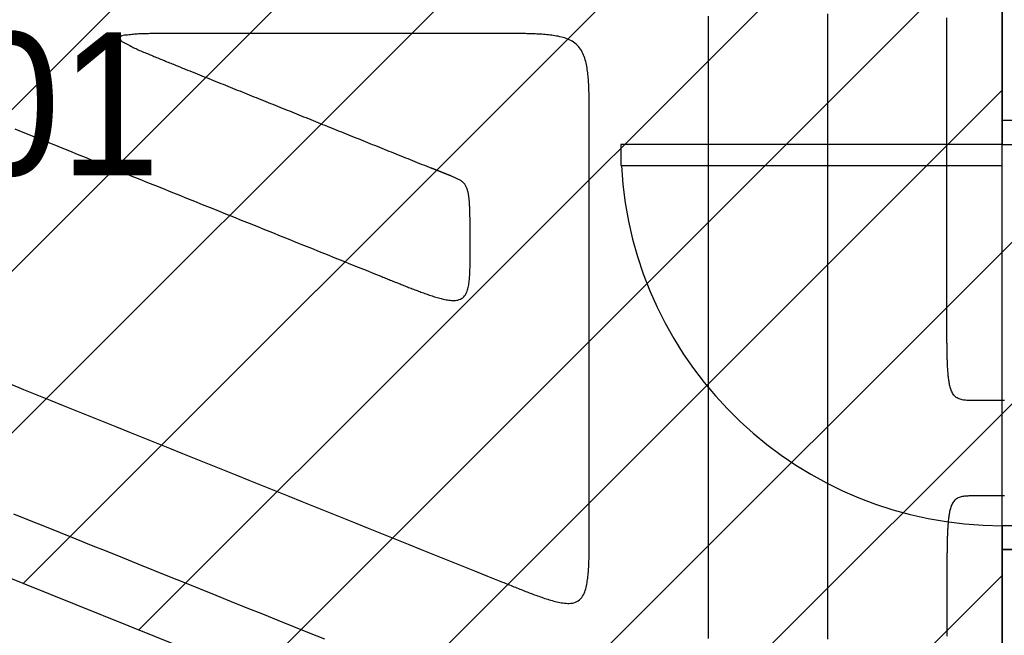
# Model space of a CAD drawing. Extents: x 997 to 109698, y 921 to 94021.
# Tile 7 of 256: x 9387 to 11453, y 24806 to 26097. Entities that reach past the tile are written whole.
import ezdxf

# ---------------------------------------------------------------- set-up
doc = ezdxf.new("R2010")
doc.units = 0
doc.header["$MEASUREMENT"] = 0
for name, color, linetype in [('12', 7, 'CONTINUOUS'), ('16', 7, 'CONTINUOUS'), ('28', 7, 'CONTINUOUS'), ('40', 7, 'CONTINUOUS')]:
    doc.layers.add(name, color=color, linetype=linetype)
doc.styles.get("Standard").update_dxf_attribs({"font": 'Arial.ttf', "height": 0.2})

msp = doc.modelspace()

# ---------------------------------------------------------------- linework, layer by layer
at = {"layer": '12', "color": 5}
for points in [[(11082.14386, 24797.65487), (11082.14386, 24814.917106), (11082.14386, 24832.179342), (11082.14386, 24849.441578), (11082.14386, 24866.703814), (11082.14386, 24883.96605), (11082.14386, 24901.228286), (11082.14386, 24918.490522), (11082.14386, 24935.752758), (11082.143861, 24953.014994), (11082.14386, 24970.27723), (11082.14386, 24987.539466), (11082.14386, 25004.801701), (11082.14386, 25022.063938), (11082.14386, 25039.326174), (11082.14386, 25056.588409), (11082.14386, 25073.850645), (11082.14386, 25091.112881), (11082.14386, 25108.375117), (11082.14386, 25125.637353), (11082.143861, 25142.899589), (11082.14386, 25160.161825), (11082.14386, 25177.424061), (11082.14386, 25194.686297), (11082.14386, 25211.948533), (11082.14386, 25229.210769), (11082.14386, 25246.473005), (11082.14386, 25263.735241), (11082.14386, 25280.997476), (11082.14386, 25298.259712), (11082.14386, 25315.521949), (11082.143861, 25332.784184), (11082.14386, 25350.04642), (11082.14386, 25367.308656), (11082.143861, 25384.570892), (11082.14386, 25401.833128), (11082.14386, 25419.095364), (11082.14386, 25436.3576), (11082.14386, 25453.619836), (11082.14386, 25470.882072), (11082.143861, 25488.144308), (11082.14386, 25505.406544), (11082.14386, 25522.66878), (11082.14386, 25539.931016), (11082.14386, 25557.193251), (11082.14386, 25574.455487), (11082.14386, 25591.717723), (11082.14386, 25608.979959), (11082.14386, 25626.242195), (11082.14386, 25643.504431), (11082.14386, 25660.766667), (11082.14386, 25678.028903), (11082.14386, 25695.291139), (11082.14386, 25712.553375), (11082.14386, 25729.815611), (11082.14386, 25747.077847), (11082.14386, 25764.340083), (11082.14386, 25781.602319), (11082.14386, 25798.864555), (11082.14386, 25816.126791), (11082.14386, 25833.389027), (11082.14386, 25850.651262), (11082.14386, 25867.913499), (11082.14386, 25885.175734), (11082.14386, 25902.43797), (11082.14386, 25919.700206), (11082.14386, 25936.962442), (11082.14386, 25954.224678), (11082.14386, 25971.486914), (11082.14386, 25988.74915), (11082.14386, 26006.011386), (11082.14386, 26023.273622), (11082.14386, 26040.535858), (11082.14386, 26057.798094), (11082.14386, 26075.06033), (11082.14386, 26092.322566), (11082.14386, 26109.584802)], [(9748.957449, 26068.518341), (9746.007171, 26068.518785), (9743.055991, 26068.519952), (9740.104104, 26068.521599), (9737.151705, 26068.523484), (9734.198993, 26068.525362), (9731.246162, 26068.526991), (9728.293408, 26068.528127), (9725.340929, 26068.528525), (9722.38892, 26068.527944), (9719.437577, 26068.526139), (9716.487096, 26068.522867), (9713.537674, 26068.517885), (9710.589507, 26068.510948), (9707.642791, 26068.501815), (9704.697722, 26068.49024), (9701.754496, 26068.475982), (9698.813309, 26068.458796), (9695.874085, 26068.438598), (9692.936124, 26068.415668), (9689.998633, 26068.390338), (9687.060824, 26068.362941), (9684.121905, 26068.333809), (9681.181086, 26068.303273), (9678.237577, 26068.271667), (9675.290587, 26068.239322), (9672.339325, 26068.20657), (9669.383002, 26068.173744), (9666.420828, 26068.141176), (9663.45201, 26068.109198), (9660.47576, 26068.078143), (9657.491604, 26068.048037), (9654.502227, 26068.015888), (9651.51212, 26067.976971), (9648.525798, 26067.926542), (9645.547774, 26067.859854), (9642.582561, 26067.772165), (9639.634673, 26067.658728), (9636.708623, 26067.514799), (9633.808925, 26067.335634), (9630.940092, 26067.116487), (9628.105723, 26066.853167), (9625.292495, 26066.551722), (9622.472167, 26066.227226), (9619.615985, 26065.895062), (9616.695198, 26065.570614), (9613.681053, 26065.269264), (9610.544797, 26065.006397), (9607.273768, 26064.781087), (9604.052842, 26064.39217), (9601.199515, 26063.504051), (9599.033739, 26061.778647), (9597.863417, 26059.042991), (9597.927361, 26056.0682), (9599.292031, 26053.658785), (9601.607205, 26051.769288), (9604.449818, 26050.205583), (9607.400012, 26048.774934), (9610.211157, 26047.35978), (9612.894655, 26045.954534), (9615.482924, 26044.562726), (9618.00838, 26043.18789), (9620.503442, 26041.833556), (9623.000526, 26040.503258), (9625.531459, 26039.200431), (9628.110861, 26037.925709), (9630.733826, 26036.676548), (9633.394396, 26035.450232), (9636.086612, 26034.244046), (9638.804515, 26033.055273), (9641.542146, 26031.881199), (9644.293547, 26030.719107), (9647.052757, 26029.566281), (9649.813819, 26028.420006), (9652.570801, 26027.277576), (9655.320094, 26026.137218), (9658.062148, 26024.998779), (9660.797819, 26023.862275), (9663.527966, 26022.727716), (9666.253445, 26021.595117), (9668.975113, 26020.464491), (9671.693828, 26019.335849), (9674.410448, 26018.209206), (9677.12583, 26017.084574), (9679.84083, 26015.961965), (9682.556306, 26014.841394), (9685.273116, 26013.722873), (9687.992117, 26012.606415), (9690.714064, 26011.492018), (9693.438996, 26010.379575), (9696.166639, 26009.268934), (9698.896723, 26008.159941), (9701.628973, 26007.052445), (9704.363116, 26005.946293), (9707.098881, 26004.841332), (9709.835993, 26003.73741), (9712.574181, 26002.634374), (9715.31317, 26001.532071), (9718.052689, 26000.43035), (9720.792465, 25999.329058), (9723.532223, 25998.228041), (9726.271692, 25997.127147), (9729.010599, 25996.026224), (9731.748671, 25994.92512), (9734.485635, 25993.823681)], [(10382.143861, 26068.518341), (10376.05553, 26068.518341), (10369.967199, 26068.518341), (10363.878868, 26068.518341), (10357.790537, 26068.518341), (10351.702206, 26068.518341), (10345.613876, 26068.518341), (10339.525545, 26068.518341), (10333.437214, 26068.518341), (10327.348883, 26068.518341), (10321.260552, 26068.518341), (10315.172221, 26068.518341), (10309.08389, 26068.518341), (10302.995559, 26068.518341), (10296.907228, 26068.518341), (10290.818898, 26068.518341), (10284.730567, 26068.518341), (10278.642236, 26068.518341), (10272.553905, 26068.518341), (10266.465574, 26068.518341), (10260.377243, 26068.518341), (10254.288912, 26068.518341), (10248.200581, 26068.518341), (10242.11225, 26068.518341), (10236.02392, 26068.518341), (10229.935589, 26068.518341), (10223.847258, 26068.518341), (10217.758927, 26068.518341), (10211.670596, 26068.518341), (10205.582265, 26068.518341), (10199.493934, 26068.518342), (10193.405603, 26068.518341), (10187.317272, 26068.518341), (10181.228942, 26068.518342), (10175.140611, 26068.518341), (10169.05228, 26068.518341), (10162.963949, 26068.518341), (10156.875618, 26068.518342), (10150.787287, 26068.518341), (10144.698956, 26068.518341), (10138.610625, 26068.518342), (10132.522295, 26068.518341), (10126.433964, 26068.518342), (10120.345633, 26068.518342), (10114.257302, 26068.518341), (10108.168971, 26068.518341), (10102.08064, 26068.518341), (10095.992309, 26068.518342), (10089.903978, 26068.518341), (10083.815647, 26068.518341), (10077.727317, 26068.518341), (10071.638986, 26068.518341), (10065.550655, 26068.518341), (10059.462324, 26068.518341), (10053.373993, 26068.518341), (10047.285662, 26068.518341), (10041.197331, 26068.518341), (10035.109, 26068.518341), (10029.020669, 26068.518341), (10022.932339, 26068.518341), (10016.844008, 26068.518341), (10010.755677, 26068.518341), (10004.667346, 26068.518341), (9998.579015, 26068.518341), (9992.490684, 26068.518341), (9986.402353, 26068.518341), (9980.314022, 26068.518341), (9974.225692, 26068.518341), (9968.137361, 26068.518341), (9962.04903, 26068.518342), (9955.960699, 26068.518341), (9949.872368, 26068.518341), (9943.784037, 26068.518341), (9937.695706, 26068.518341), (9931.607375, 26068.518342), (9925.519045, 26068.518342), (9919.430714, 26068.518341), (9913.342383, 26068.518341), (9907.254052, 26068.518341), (9901.165721, 26068.518341), (9895.07739, 26068.518341), (9888.989059, 26068.518341), (9882.900728, 26068.518342), (9876.812397, 26068.518342), (9870.724066, 26068.518341), (9864.635735, 26068.518341), (9858.547405, 26068.518341), (9852.459074, 26068.518341), (9846.370743, 26068.518341), (9840.282412, 26068.518341), (9834.194081, 26068.518341), (9828.10575, 26068.518341), (9822.017419, 26068.518341), (9815.929089, 26068.518341), (9809.840757, 26068.518341), (9803.752427, 26068.518341), (9797.664096, 26068.518341), (9791.575765, 26068.518341), (9785.487434, 26068.518341), (9779.399103, 26068.518341), (9773.310772, 26068.518341), (9767.222441, 26068.518341), (9761.13411, 26068.518341), (9755.04578, 26068.518341), (9748.957449, 26068.518341)], [(10582.143861, 25868.518341), (10582.143982, 25871.980638), (10582.144091, 25875.442936), (10582.143807, 25878.905237), (10582.142748, 25882.367537), (10582.140533, 25885.829835), (10582.136782, 25889.292132), (10582.131113, 25892.754424), (10582.123144, 25896.216712), (10582.112494, 25899.678993), (10582.098783, 25903.141268), (10582.081629, 25906.603533), (10582.06065, 25910.06579), (10582.035466, 25913.528035), (10582.005695, 25916.990267), (10581.970926, 25920.452485), (10581.930347, 25923.914662), (10581.882867, 25927.376753), (10581.827387, 25930.838716), (10581.762809, 25934.300508), (10581.688037, 25937.762085), (10581.601972, 25941.223405), (10581.503516, 25944.684423), (10581.391572, 25948.145096), (10581.265042, 25951.605382), (10581.122828, 25955.065236), (10580.963832, 25958.524616), (10580.786733, 25961.983427), (10580.588885, 25965.441277), (10580.367154, 25968.897665), (10580.118402, 25972.352087), (10579.839496, 25975.804041), (10579.5273, 25979.253024), (10579.178678, 25982.698535), (10578.790496, 25986.140069), (10578.359617, 25989.577126), (10577.882841, 25993.00917), (10577.354638, 25996.434539), (10576.766577, 25999.850164), (10576.110041, 26003.252888), (10575.376416, 26006.639554), (10574.557087, 26010.007002), (10573.643438, 26013.352077), (10572.626854, 26016.671621), (10571.49831, 26019.961002), (10570.246607, 26023.207788), (10568.859829, 26026.396979), (10567.326062, 26029.513569), (10565.633388, 26032.542558), (10563.769894, 26035.468941), (10561.725611, 26038.278002), (10559.505307, 26040.957197), (10557.120493, 26043.494974), (10554.582716, 26045.879787), (10551.903521, 26048.100091), (10549.09446, 26050.144375), (10546.168077, 26052.007869), (10543.139089, 26053.700542), (10540.022498, 26055.23431), (10536.833308, 26056.621088), (10533.586521, 26057.872791), (10530.29714, 26059.001335), (10526.977597, 26060.017918), (10523.632522, 26060.931567), (10520.265073, 26061.750897), (10516.878408, 26062.484521), (10513.475684, 26063.141057), (10510.060059, 26063.729119), (10506.634689, 26064.257321), (10503.202645, 26064.734097), (10499.765589, 26065.164976), (10496.324054, 26065.553159), (10492.878544, 26065.90178), (10489.429561, 26066.213977), (10485.977607, 26066.492882), (10482.523185, 26066.741634), (10479.066797, 26066.963366), (10475.608946, 26067.161214), (10472.150135, 26067.338312), (10468.690756, 26067.497308), (10465.230901, 26067.639522), (10461.770616, 26067.766052), (10458.309943, 26067.877997), (10454.848924, 26067.976452), (10451.387605, 26068.062517), (10447.926028, 26068.13729), (10444.464236, 26068.201867), (10441.002272, 26068.257347), (10437.540181, 26068.304828), (10434.078005, 26068.345406), (10430.615787, 26068.380176), (10427.153554, 26068.409946), (10423.691309, 26068.435131), (10420.229053, 26068.456109), (10416.766787, 26068.473263), (10413.304513, 26068.486975), (10409.842232, 26068.497624), (10406.379944, 26068.505593), (10402.917651, 26068.511262), (10399.455355, 26068.515014), (10395.993056, 26068.517228), (10392.530756, 26068.518287), (10389.068456, 26068.518571), (10385.606157, 26068.518462), (10382.143861, 26068.518341)], [(9734.485635, 25993.823681), (9739.452391, 25991.824038), (9744.419148, 25989.824395), (9749.385904, 25987.824751), (9754.352661, 25985.825108), (9759.319417, 25983.825464), (9764.286174, 25981.825821), (9769.25293, 25979.826178), (9774.219687, 25977.826535), (9779.186443, 25975.826892), (9784.1532, 25973.827248), (9789.119956, 25971.827605), (9794.086713, 25969.827962), (9799.053469, 25967.828318), (9804.020226, 25965.828675), (9808.986982, 25963.829032), (9813.953739, 25961.829389), (9818.920495, 25959.829745), (9823.887252, 25957.830102), (9828.854008, 25955.830459), (9833.820765, 25953.830815), (9838.787522, 25951.831172), (9843.754278, 25949.831529), (9848.721034, 25947.831885), (9853.687791, 25945.832242), (9858.654548, 25943.832599), (9863.621304, 25941.832956), (9868.588061, 25939.833312), (9873.554817, 25937.833669), (9878.521574, 25935.834026), (9883.48833, 25933.834382), (9888.455087, 25931.834739), (9893.421843, 25929.835096), (9898.3886, 25927.835452), (9903.355356, 25925.835809), (9908.322113, 25923.836166), (9913.288869, 25921.836523), (9918.255626, 25919.83688), (9923.222382, 25917.837236), (9928.189139, 25915.837593), (9933.155896, 25913.83795), (9938.122652, 25911.838306), (9943.089408, 25909.838663), (9948.056165, 25907.83902), (9953.022921, 25905.839376), (9957.989678, 25903.839733), (9962.956435, 25901.84009), (9967.923191, 25899.840447), (9972.889947, 25897.840803), (9977.856704, 25895.84116), (9982.823461, 25893.841517), (9987.790217, 25891.841874), (9992.756974, 25889.84223), (9997.72373, 25887.842587), (10002.690487, 25885.842944), (10007.657243, 25883.8433), (10012.624, 25881.843657), (10017.590756, 25879.844014), (10022.557513, 25877.844371), (10027.524269, 25875.844727), (10032.491026, 25873.845084), (10037.457782, 25871.845441), (10042.424539, 25869.845797), (10047.391295, 25867.846154), (10052.358052, 25865.846511), (10057.324808, 25863.846867), (10062.291565, 25861.847224), (10067.258321, 25859.847581), (10072.225078, 25857.847938), (10077.191834, 25855.848294), (10082.158591, 25853.848651), (10087.125347, 25851.849008), (10092.092104, 25849.849365), (10097.05886, 25847.849721), (10102.025617, 25845.850078), (10106.992374, 25843.850435), (10111.95913, 25841.850792), (10116.925887, 25839.851148), (10121.892643, 25837.851505), (10126.859399, 25835.851861), (10131.826156, 25833.852218), (10136.792913, 25831.852575), (10141.759669, 25829.852932), (10146.726426, 25827.853288), (10151.693182, 25825.853645), (10156.659939, 25823.854002), (10161.626695, 25821.854358), (10166.593452, 25819.854716), (10171.560208, 25817.855072), (10176.526965, 25815.855428), (10181.493721, 25813.855785), (10186.460478, 25811.856142), (10191.427234, 25809.856499), (10196.393991, 25807.856855), (10201.360747, 25805.857212), (10206.327504, 25803.857569), (10211.29426, 25801.857926), (10216.261017, 25799.858282), (10221.227773, 25797.858639), (10226.19453, 25795.858996), (10231.161286, 25793.859352), (10236.128043, 25791.859709), (10241.094799, 25789.860065), (10246.061556, 25787.860422), (10251.028313, 25785.860779)], [(10582.143861, 25044.049362), (10582.143861, 25051.976949), (10582.143861, 25059.904535), (10582.143861, 25067.832122), (10582.143861, 25075.759708), (10582.143861, 25083.687294), (10582.143861, 25091.614881), (10582.143861, 25099.542467), (10582.143861, 25107.470053), (10582.143861, 25115.397639), (10582.14386, 25123.325226), (10582.14386, 25131.252812), (10582.143861, 25139.180398), (10582.14386, 25147.107985), (10582.143861, 25155.035571), (10582.143861, 25162.963157), (10582.143861, 25170.890744), (10582.14386, 25178.81833), (10582.14386, 25186.745916), (10582.14386, 25194.673502), (10582.143861, 25202.601089), (10582.143861, 25210.528675), (10582.143861, 25218.456262), (10582.143861, 25226.383848), (10582.143861, 25234.311434), (10582.143861, 25242.239021), (10582.14386, 25250.166607), (10582.143861, 25258.094194), (10582.14386, 25266.02178), (10582.143861, 25273.949366), (10582.143861, 25281.876952), (10582.143861, 25289.804539), (10582.143861, 25297.732125), (10582.143861, 25305.659712), (10582.14386, 25313.587298), (10582.143861, 25321.514884), (10582.143861, 25329.44247), (10582.143861, 25337.370057), (10582.143861, 25345.297643), (10582.143861, 25353.225229), (10582.143861, 25361.152816), (10582.143861, 25369.080402), (10582.143861, 25377.007988), (10582.143861, 25384.935575), (10582.143861, 25392.863161), (10582.143861, 25400.790747), (10582.143861, 25408.718333), (10582.143861, 25416.64592), (10582.143861, 25424.573506), (10582.143861, 25432.501093), (10582.143861, 25440.428679), (10582.143861, 25448.356265), (10582.143861, 25456.283852), (10582.143861, 25464.211438), (10582.143861, 25472.139024), (10582.143861, 25480.066611), (10582.143861, 25487.994197), (10582.143861, 25495.921784), (10582.143861, 25503.84937), (10582.143861, 25511.776956), (10582.143861, 25519.704542), (10582.143861, 25527.632129), (10582.143861, 25535.559715), (10582.143861, 25543.487301), (10582.143861, 25551.414888), (10582.143861, 25559.342474), (10582.143861, 25567.27006), (10582.143861, 25575.197647), (10582.143861, 25583.125233), (10582.143861, 25591.052819), (10582.143861, 25598.980406), (10582.143861, 25606.907992), (10582.143861, 25614.835578), (10582.143861, 25622.763165), (10582.143861, 25630.690751), (10582.143861, 25638.618337), (10582.143861, 25646.545924), (10582.143861, 25654.47351), (10582.143861, 25662.401097), (10582.143861, 25670.328683), (10582.143861, 25678.256269), (10582.143861, 25686.183855), (10582.143861, 25694.111442), (10582.143861, 25702.039028), (10582.143861, 25709.966615), (10582.143861, 25717.894201), (10582.143861, 25725.821787), (10582.143861, 25733.749374), (10582.143861, 25741.67696), (10582.143861, 25749.604546), (10582.143861, 25757.532132), (10582.143861, 25765.459719), (10582.143861, 25773.387305), (10582.143861, 25781.314891), (10582.143861, 25789.242478), (10582.143861, 25797.170064), (10582.143861, 25805.09765), (10582.143861, 25813.025237), (10582.143861, 25820.952823), (10582.143861, 25828.88041), (10582.143861, 25836.807996), (10582.143861, 25844.735582), (10582.143861, 25852.663169), (10582.143861, 25860.590755), (10582.143861, 25868.518341)], [(10291.586087, 25769.531998), (10291.196108, 25769.689005), (10290.806129, 25769.846013), (10290.416151, 25770.003021), (10290.026172, 25770.160028), (10289.636194, 25770.317036), (10289.246215, 25770.474043), (10288.856237, 25770.631051), (10288.466258, 25770.788058), (10288.076279, 25770.945066), (10287.686301, 25771.102073), (10287.296322, 25771.259081), (10286.906343, 25771.416088), (10286.516365, 25771.573096), (10286.126386, 25771.730103), (10285.736408, 25771.887111), (10285.346429, 25772.044118), (10284.956451, 25772.201126), (10284.566472, 25772.358133), (10284.176493, 25772.515141), (10283.786515, 25772.672148), (10283.396536, 25772.829156), (10283.006558, 25772.986163), (10282.616579, 25773.143171), (10282.2266, 25773.300178), (10281.836622, 25773.457186), (10281.446643, 25773.614193), (10281.056664, 25773.771201), (10280.666686, 25773.928208), (10280.276707, 25774.085216), (10279.886729, 25774.242223), (10279.49675, 25774.399231), (10279.106771, 25774.556238), (10278.716793, 25774.713246), (10278.326814, 25774.870253), (10277.936836, 25775.027261), (10277.546857, 25775.184268), (10277.156879, 25775.341276), (10276.7669, 25775.498283), (10276.376921, 25775.655291), (10275.986943, 25775.812298), (10275.596964, 25775.969306), (10275.206986, 25776.126313), (10274.817007, 25776.283321), (10274.427028, 25776.440329), (10274.03705, 25776.597336), (10273.647071, 25776.754344), (10273.257093, 25776.911351), (10272.867114, 25777.068359), (10272.477135, 25777.225366), (10272.087157, 25777.382374), (10271.697178, 25777.539381), (10271.3072, 25777.696388), (10270.917221, 25777.853396), (10270.527242, 25778.010404), (10270.137264, 25778.167411), (10269.747285, 25778.324419), (10269.357307, 25778.481426), (10268.967328, 25778.638434), (10268.57735, 25778.795441), (10268.187371, 25778.952449), (10267.797392, 25779.109456), (10267.407414, 25779.266464), (10267.017435, 25779.423471), (10266.627457, 25779.580479), (10266.237478, 25779.737486), (10265.847499, 25779.894494), (10265.457521, 25780.051501), (10265.067542, 25780.208509), (10264.677563, 25780.365516), (10264.287585, 25780.522524), (10263.897606, 25780.679531), (10263.507628, 25780.836539), (10263.117649, 25780.993546), (10262.72767, 25781.150554), (10262.337692, 25781.307561), (10261.947713, 25781.464569), (10261.557735, 25781.621576), (10261.167756, 25781.778584), (10260.777778, 25781.935591), (10260.387799, 25782.092599), (10259.99782, 25782.249607), (10259.607842, 25782.406614), (10259.217863, 25782.563622), (10258.827885, 25782.720629), (10258.437906, 25782.877637), (10258.047927, 25783.034644), (10257.657949, 25783.191651), (10257.26797, 25783.348659), (10256.877991, 25783.505666), (10256.488013, 25783.662674), (10256.098034, 25783.819682), (10255.708056, 25783.976689), (10255.318077, 25784.133697), (10254.928099, 25784.290704), (10254.53812, 25784.447711), (10254.148141, 25784.604719), (10253.758163, 25784.761727), (10253.368184, 25784.918734), (10252.978206, 25785.075742), (10252.588227, 25785.232749), (10252.198249, 25785.389757), (10251.80827, 25785.546764), (10251.418291, 25785.703772), (10251.028313, 25785.860779)], [(9367.537653, 25333.056452), (9395.350573, 25321.858819), (9423.163492, 25310.661185), (9450.976412, 25299.463552), (9478.789331, 25288.265919), (9506.602251, 25277.068286), (9534.41517, 25265.870653), (9562.22809, 25254.673019), (9590.041009, 25243.475386), (9617.853929, 25232.277753), (9645.666848, 25221.08012), (9673.479768, 25209.882487), (9701.292687, 25198.684854), (9729.105607, 25187.48722), (9756.918526, 25176.289587), (9784.731446, 25165.091954), (9812.544365, 25153.894321), (9840.357285, 25142.696687), (9868.170204, 25131.499054), (9895.983124, 25120.301421), (9923.796043, 25109.103788), (9951.608963, 25097.906154), (9979.421882, 25086.708521), (10007.234802, 25075.510888), (10035.047721, 25064.313255), (10062.860641, 25053.115621), (10090.67356, 25041.917988), (10118.48648, 25030.720355), (10146.299399, 25019.522722), (10174.112319, 25008.325088), (10201.925238, 24997.127455), (10229.738158, 24985.929822), (10257.551077, 24974.732189), (10285.363997, 24963.534556), (10313.176916, 24952.336922), (10340.989836, 24941.139289), (10368.802755, 24929.941656), (10396.615675, 24918.744023)], [(11394.643861, 25098.318341), (11392.319988, 25098.318587), (11389.996032, 25098.31679), (11387.672088, 25098.309149), (11385.348249, 25098.291862), (11383.024607, 25098.261129), (11380.701258, 25098.213146), (11378.378299, 25098.144079), (11376.056203, 25098.047691), (11373.736054, 25097.913793), (11371.418994, 25097.731828), (11369.106164, 25097.491241), (11366.798708, 25097.181476), (11364.498979, 25096.790879), (11362.217855, 25096.300103), (11359.969856, 25095.686508), (11357.769516, 25094.92744), (11355.631398, 25094.000339), (11353.572796, 25092.892361), (11351.61614, 25091.608908), (11349.784424, 25090.15739), (11348.100636, 25088.545217), (11346.580041, 25086.783494), (11345.214467, 25084.894524), (11343.991313, 25082.902731), (11342.897977, 25080.832536), (11341.921877, 25078.708174), (11341.051222, 25076.54601), (11340.275282, 25074.351839), (11339.583401, 25072.130709), (11338.964926, 25069.887671), (11338.4092, 25067.627774), (11337.905583, 25065.356059), (11337.445662, 25063.076301), (11337.025696, 25060.789615), (11336.642534, 25058.496782), (11336.293025, 25056.198582), (11335.974016, 25053.895796), (11335.682357, 25051.589204), (11335.414896, 25049.279586), (11335.168482, 25046.967724), (11334.940242, 25044.65431), (11334.728733, 25042.339594), (11334.532968, 25040.023681), (11334.351963, 25037.70668), (11334.18473, 25035.388695), (11334.030282, 25033.069834), (11333.887634, 25030.750204), (11333.755799, 25028.429911), (11333.633791, 25026.109061), (11333.520624, 25023.787762), (11333.41531, 25021.46612), (11333.316967, 25019.144227), (11333.225161, 25016.822116), (11333.139587, 25014.499802), (11333.05994, 25012.177299), (11332.985913, 25009.854623), (11332.9172, 25007.531787), (11332.853496, 25005.208808), (11332.794494, 25002.8857), (11332.739889, 25000.562478), (11332.689376, 24998.239157), (11332.642647, 24995.915752), (11332.599398, 24993.592276), (11332.559322, 24991.268747), (11332.522114, 24988.945179), (11332.487493, 24986.621583), (11332.455317, 24984.297966), (11332.425479, 24981.974327), (11332.397877, 24979.650669), (11332.372407, 24977.326992), (11332.348964, 24975.003299), (11332.327445, 24972.679589), (11332.307746, 24970.355865), (11332.289763, 24968.032128), (11332.273391, 24965.708379), (11332.258529, 24963.38462), (11332.24507, 24961.060851), (11332.232912, 24958.737075), (11332.221951, 24956.413292), (11332.212083, 24954.089504), (11332.203203, 24951.765712), (11332.195209, 24949.441918), (11332.187996, 24947.118122), (11332.181491, 24944.794325), (11332.175654, 24942.470528), (11332.170449, 24940.146731), (11332.165841, 24937.822933), (11332.161794, 24935.499136), (11332.158271, 24933.175337), (11332.155237, 24930.851539), (11332.152655, 24928.52774), (11332.150489, 24926.203941), (11332.148704, 24923.880141), (11332.147263, 24921.556342), (11332.14613, 24919.232542), (11332.145269, 24916.908742), (11332.144645, 24914.584942), (11332.14422, 24912.261142), (11332.14396, 24909.937342), (11332.143828, 24907.613542), (11332.143788, 24905.289741), (11332.143804, 24902.965941), (11332.14384, 24900.642141), (11332.143861, 24898.318341)], [(11452.93713, 25098.318341), (11452.336168, 25098.318341), (11451.735207, 25098.318341), (11451.134245, 25098.318341), (11450.533284, 25098.318341), (11449.932322, 25098.318341), (11449.331361, 25098.318341), (11448.730399, 25098.318341), (11448.129437, 25098.318341), (11447.528476, 25098.318341), (11446.927514, 25098.318341), (11446.326553, 25098.318341), (11445.725591, 25098.318341), (11445.12463, 25098.318341), (11444.523668, 25098.318341), (11443.922707, 25098.318341), (11443.321745, 25098.318341), (11442.720784, 25098.318341), (11442.119822, 25098.318341), (11441.518861, 25098.318341), (11440.917899, 25098.318341), (11440.316937, 25098.318341), (11439.715976, 25098.318341), (11439.115014, 25098.318341), (11438.514053, 25098.318341), (11437.913091, 25098.318341), (11437.31213, 25098.318341), (11436.711168, 25098.318341), (11436.110207, 25098.318341), (11435.509245, 25098.318341), (11434.908284, 25098.318341), (11434.307322, 25098.318341), (11433.706361, 25098.318341), (11433.105399, 25098.318341), (11432.504437, 25098.318341), (11431.903476, 25098.318341), (11431.302514, 25098.318341), (11430.701553, 25098.318341), (11430.100591, 25098.318341), (11429.49963, 25098.318341), (11428.898668, 25098.318341), (11428.297707, 25098.318341), (11427.696745, 25098.318341), (11427.095784, 25098.318341), (11426.494822, 25098.318341), (11425.893861, 25098.318341), (11425.292899, 25098.318341), (11424.691937, 25098.318341), (11424.090976, 25098.318341), (11423.490014, 25098.318341), (11422.889053, 25098.318341), (11422.288091, 25098.318341), (11421.68713, 25098.318341), (11421.086168, 25098.318341), (11420.485207, 25098.318341), (11419.884245, 25098.318341), (11419.283284, 25098.318341), (11418.682322, 25098.318341), (11418.081361, 25098.318341), (11417.480399, 25098.318341), (11416.879437, 25098.318341), (11416.278476, 25098.318341), (11415.677514, 25098.318341), (11415.076553, 25098.318341), (11414.475591, 25098.318341), (11413.87463, 25098.318341), (11413.273668, 25098.31834), (11412.672707, 25098.318341), (11412.071745, 25098.318341), (11411.470784, 25098.318341), (11410.869822, 25098.318341), (11410.268861, 25098.318341), (11409.667899, 25098.318341), (11409.066938, 25098.318341), (11408.465976, 25098.318341), (11407.865014, 25098.318341), (11407.264053, 25098.318341), (11406.663091, 25098.318341), (11406.06213, 25098.31834), (11405.461168, 25098.318341), (11404.860207, 25098.318341), (11404.259245, 25098.318341), (11403.658284, 25098.318341), (11403.057322, 25098.318341), (11402.45636, 25098.318341), (11401.855399, 25098.318341), (11401.254437, 25098.318341), (11400.653476, 25098.318341), (11400.052514, 25098.318341), (11399.451553, 25098.318341), (11398.850591, 25098.318341), (11398.24963, 25098.318341), (11397.648668, 25098.318341), (11397.047707, 25098.31834), (11396.446745, 25098.318341), (11395.845784, 25098.318341), (11395.244822, 25098.318341), (11394.643861, 25098.318341)], [(10396.615675, 24918.744023), (10399.666661, 24917.515571), (10402.717681, 24916.287105), (10405.768841, 24915.058911), (10408.820243, 24913.831272), (10411.871993, 24912.604473), (10414.924193, 24911.378798), (10417.976948, 24910.154531), (10421.030363, 24908.931957), (10424.084541, 24907.711361), (10427.139587, 24906.493025), (10430.195604, 24905.277236), (10433.252697, 24904.064276), (10436.31097, 24902.854431), (10439.370526, 24901.647984), (10442.431471, 24900.445221), (10445.493937, 24899.246495), (10448.558219, 24898.05254), (10451.624667, 24896.864223), (10454.693631, 24895.682408), (10457.76546, 24894.507961), (10460.840506, 24893.341747), (10463.919117, 24892.184632), (10467.001644, 24891.037481), (10470.088436, 24889.90116), (10473.179844, 24888.776534), (10476.276217, 24887.664468), (10479.377905, 24886.565828), (10482.485268, 24885.481571), (10485.598778, 24884.41387), (10488.718992, 24883.365765), (10491.846469, 24882.340317), (10494.981767, 24881.340583), (10498.125443, 24880.369624), (10501.278057, 24879.430499), (10504.440165, 24878.526266), (10507.612327, 24877.659985), (10510.795101, 24876.834715), (10513.989249, 24876.054996), (10517.196343, 24875.33119), (10520.418152, 24874.675086), (10523.656443, 24874.098473), (10526.912986, 24873.613143), (10530.189548, 24873.230884), (10533.4879, 24872.963488), (10536.808089, 24872.824725), (10540.134928, 24872.845911), (10543.445278, 24873.067525), (10546.715928, 24873.530124), (10549.92367, 24874.274265), (10553.045196, 24875.340113), (10556.051195, 24876.74319), (10558.902883, 24878.460158), (10561.560642, 24880.464259), (10563.984853, 24882.728735), (10566.139385, 24885.226325), (10568.027686, 24887.92404), (10569.678312, 24890.78526), (10571.120218, 24893.773309), (10572.382357, 24896.851509), (10573.493636, 24899.983276), (10574.477435, 24903.142828), (10575.346545, 24906.325065), (10576.112564, 24909.527225), (10576.787091, 24912.746546), (10577.381721, 24915.980265), (10577.908052, 24919.225619), (10578.377683, 24922.479846), (10578.800809, 24925.740533), (10579.181929, 24929.006693), (10579.524089, 24932.277701), (10579.830335, 24935.552933), (10580.103713, 24938.831763), (10580.347269, 24942.113568), (10580.56405, 24945.397721), (10580.757102, 24948.683598), (10580.929472, 24951.970576), (10581.084187, 24955.258033), (10581.223441, 24958.545599), (10581.348256, 24961.833248), (10581.459565, 24965.120982), (10581.558302, 24968.408803), (10581.645399, 24971.696711), (10581.721791, 24974.984709), (10581.788411, 24978.272796), (10581.846192, 24981.560976), (10581.896069, 24984.849249), (10581.938973, 24988.137616), (10581.97584, 24991.42608), (10582.007601, 24994.714641), (10582.03505, 24998.003298), (10582.058564, 25001.292043), (10582.078445, 25004.580867), (10582.094997, 25007.86976), (10582.108521, 25011.158711), (10582.119321, 25014.447713), (10582.1277, 25017.736754), (10582.133959, 25021.025825), (10582.138402, 25024.314917), (10582.141331, 25027.60402), (10582.143049, 25030.893124), (10582.143858, 25034.18222), (10582.144061, 25037.471298), (10582.143961, 25040.760348), (10582.143861, 25044.049362)], [(11332.143861, 24898.318341), (11332.143861, 24894.224842), (11332.143861, 24890.131343), (11332.143861, 24886.037844), (11332.143861, 24881.944345), (11332.14386, 24877.850845), (11332.143861, 24873.757347), (11332.143861, 24869.663848), (11332.143861, 24865.570349), (11332.143861, 24861.476849), (11332.143861, 24857.383351), (11332.143861, 24853.289851), (11332.14386, 24849.196352), (11332.143861, 24845.102853), (11332.143861, 24841.009354), (11332.143861, 24836.915855), (11332.14386, 24832.822356), (11332.14386, 24828.728857), (11332.143861, 24824.635358), (11332.14386, 24820.541858), (11332.143861, 24816.448359), (11332.14386, 24812.354861), (11332.14386, 24808.261361), (11332.14386, 24804.167862)]]:
    msp.add_lwpolyline(points, dxfattribs=at)
at = {"layer": '12', "color": 6}
for points in [[(10832.14386, 24798.912462), (10832.14386, 24812.80305), (10832.14386, 24826.693638), (10832.14386, 24840.584227), (10832.14386, 24854.474815), (10832.14386, 24868.365403), (10832.14386, 24882.255991), (10832.14386, 24896.146579), (10832.14386, 24910.037168), (10832.14386, 24923.927756), (10832.14386, 24937.818344), (10832.14386, 24951.708932), (10832.14386, 24965.59952), (10832.14386, 24979.490108), (10832.14386, 24993.380696), (10832.14386, 25007.271285), (10832.14386, 25021.161873), (10832.14386, 25035.052461), (10832.14386, 25048.943049), (10832.14386, 25062.833638), (10832.14386, 25076.724226), (10832.14386, 25090.614814), (10832.14386, 25104.505402), (10832.14386, 25118.395991), (10832.14386, 25132.286579), (10832.14386, 25146.177167), (10832.14386, 25160.067755), (10832.14386, 25173.958343), (10832.14386, 25187.848932), (10832.14386, 25201.73952), (10832.14386, 25215.630108), (10832.14386, 25229.520696), (10832.14386, 25243.411285), (10832.14386, 25257.301873), (10832.14386, 25271.192461), (10832.14386, 25285.083049), (10832.14386, 25298.973637), (10832.14386, 25312.864225), (10832.14386, 25326.754813), (10832.14386, 25340.645402), (10832.14386, 25354.53599), (10832.14386, 25368.426578), (10832.14386, 25382.317166), (10832.143861, 25396.207755), (10832.14386, 25410.098343), (10832.143861, 25423.988931), (10832.14386, 25437.879519), (10832.143861, 25451.770107), (10832.143861, 25465.660696), (10832.143861, 25479.551284), (10832.14386, 25493.441872), (10832.143861, 25507.33246), (10832.143861, 25521.223048), (10832.143861, 25535.113637), (10832.143861, 25549.004225), (10832.143861, 25562.894813), (10832.143861, 25576.785401), (10832.143861, 25590.675989), (10832.143861, 25604.566578), (10832.143861, 25618.457166), (10832.143861, 25632.347754), (10832.14386, 25646.238342), (10832.143861, 25660.12893), (10832.143861, 25674.019518), (10832.143861, 25687.910107), (10832.143861, 25701.800695), (10832.143861, 25715.691283), (10832.143861, 25729.581871), (10832.143861, 25743.472459), (10832.143861, 25757.363047), (10832.143861, 25771.253636), (10832.143861, 25785.144224), (10832.143861, 25799.034812), (10832.143861, 25812.9254), (10832.143861, 25826.815989), (10832.143861, 25840.706577), (10832.143861, 25854.597165), (10832.143861, 25868.487753), (10832.143861, 25882.378341), (10832.143861, 25896.26893), (10832.143861, 25910.159518), (10832.143861, 25924.050106), (10832.143861, 25937.940694), (10832.143861, 25951.831282), (10832.14386, 25965.72187), (10832.14386, 25979.612459), (10832.14386, 25993.503047), (10832.143861, 26007.393635), (10832.143861, 26021.284223), (10832.143861, 26035.174812), (10832.143861, 26049.0654), (10832.143861, 26062.955988), (10832.143861, 26076.846576), (10832.14386, 26090.737164), (10832.143861, 26104.627753)], [(11332.143861, 25498.318341), (11332.14386, 25509.089495), (11332.143861, 25519.860648), (11332.143861, 25530.631802), (11332.143861, 25541.402956), (11332.143861, 25552.17411), (11332.143861, 25562.945264), (11332.143861, 25573.716418), (11332.143861, 25584.487572), (11332.143861, 25595.258726), (11332.143861, 25606.029879), (11332.143861, 25616.801033), (11332.143861, 25627.572187), (11332.143861, 25638.343341), (11332.14386, 25649.114495), (11332.143861, 25659.885649), (11332.143861, 25670.656803), (11332.14386, 25681.427956), (11332.14386, 25692.19911), (11332.143861, 25702.970264), (11332.143861, 25713.741418), (11332.143861, 25724.512572), (11332.143861, 25735.283726), (11332.143861, 25746.05488), (11332.143861, 25756.826033), (11332.14386, 25767.597187), (11332.14386, 25778.368341), (11332.143861, 25789.139495), (11332.143861, 25799.910649), (11332.143861, 25810.681803), (11332.143861, 25821.452957), (11332.14386, 25832.22411), (11332.143861, 25842.995264), (11332.143861, 25853.766418), (11332.14386, 25864.537572), (11332.143861, 25875.308726), (11332.143861, 25886.079879), (11332.143861, 25896.851033), (11332.143861, 25907.622187), (11332.14386, 25918.393341), (11332.143861, 25929.164495), (11332.143861, 25939.935649), (11332.143861, 25950.706803), (11332.143861, 25961.477956), (11332.14386, 25972.24911), (11332.143861, 25983.020264), (11332.143861, 25993.791418), (11332.143861, 26004.562572), (11332.14386, 26015.333726), (11332.143861, 26026.104879), (11332.14386, 26036.876033), (11332.14386, 26047.647187), (11332.143861, 26058.418341), (11332.143861, 26069.189495), (11332.14386, 26079.960649), (11332.143861, 26090.731803), (11332.143861, 26101.502956)], [(9377.226919, 25868.157161), (9393.596892, 25861.56652), (9409.966866, 25854.975879), (9426.336839, 25848.385238), (9442.706813, 25841.794598), (9459.076786, 25835.203957), (9475.44676, 25828.613316), (9491.816733, 25822.022676), (9508.186707, 25815.432035), (9524.556681, 25808.841394), (9540.926654, 25802.250754), (9557.296627, 25795.660113), (9573.666601, 25789.069472), (9590.036575, 25782.478831), (9606.406548, 25775.888191), (9622.776522, 25769.29755), (9639.146495, 25762.706909), (9655.516469, 25756.116269), (9671.886442, 25749.525628), (9688.256416, 25742.934987), (9704.626389, 25736.344346), (9720.996363, 25729.753706), (9737.366336, 25723.163065), (9753.73631, 25716.572424), (9770.106283, 25709.981783), (9786.476257, 25703.391143), (9802.846231, 25696.800502), (9819.216204, 25690.209861), (9835.586178, 25683.61922), (9851.956151, 25677.02858), (9868.326125, 25670.437939), (9884.696098, 25663.847298), (9901.066072, 25657.256657), (9917.436045, 25650.666017), (9933.806019, 25644.075376), (9950.175992, 25637.484735), (9966.545966, 25630.894095), (9982.91594, 25624.303454), (9999.285913, 25617.712813), (10015.655887, 25611.122173), (10032.02586, 25604.531532), (10048.395834, 25597.940891), (10064.765807, 25591.350251), (10081.135781, 25584.75961), (10097.505754, 25578.168969), (10113.875728, 25571.578328), (10130.245701, 25564.987688), (10146.615675, 25558.397047)], [(10332.143861, 25618.452802), (10332.143875, 25620.085961), (10332.1439, 25621.71912), (10332.143909, 25623.35228), (10332.143876, 25624.985439), (10332.143773, 25626.618598), (10332.143575, 25628.251757), (10332.143255, 25629.884916), (10332.142785, 25631.518075), (10332.142141, 25633.151234), (10332.141294, 25634.784393), (10332.140219, 25636.417552), (10332.138888, 25638.05071), (10332.137276, 25639.683869), (10332.135355, 25641.317028), (10332.133099, 25642.950186), (10332.130482, 25644.583344), (10332.127476, 25646.216503), (10332.124056, 25647.849661), (10332.120194, 25649.482819), (10332.115865, 25651.115977), (10332.11104, 25652.749135), (10332.10567, 25654.382293), (10332.099681, 25656.015449), (10332.092999, 25657.648602), (10332.085549, 25659.281751), (10332.077256, 25660.914897), (10332.068046, 25662.548036), (10332.057844, 25664.18117), (10332.046575, 25665.814296), (10332.034164, 25667.447413), (10332.020538, 25669.080521), (10332.00562, 25670.713618), (10331.989337, 25672.346704), (10331.971614, 25673.979778), (10331.952376, 25675.612838), (10331.931548, 25677.245883), (10331.909056, 25678.878914), (10331.88482, 25680.511927), (10331.858683, 25682.144918), (10331.830435, 25683.777877), (10331.799863, 25685.410793), (10331.766755, 25687.043658), (10331.730898, 25688.676461), (10331.692082, 25690.309193), (10331.650092, 25691.941844), (10331.604717, 25693.574405), (10331.555745, 25695.206867), (10331.502962, 25696.839218), (10331.446158, 25698.47145), (10331.38512, 25700.103553), (10331.319635, 25701.735518), (10331.24942, 25703.367324), (10331.173924, 25704.998913), (10331.092534, 25706.63022), (10331.004636, 25708.261177), (10330.909619, 25709.891717), (10330.806868, 25711.521773), (10330.69577, 25713.15128), (10330.575713, 25714.780169), (10330.446083, 25716.408375), (10330.306267, 25718.03583), (10330.155649, 25719.662467), (10329.993267, 25721.288117), (10329.817479, 25722.912408), (10329.626565, 25724.534945), (10329.418804, 25726.155336), (10329.192473, 25727.773185), (10328.945853, 25729.388098), (10328.677221, 25730.999682), (10328.384858, 25732.607541), (10328.066796, 25734.211126), (10327.719461, 25735.808866), (10327.338628, 25737.398777), (10326.920071, 25738.978876), (10326.459563, 25740.547178), (10325.952879, 25742.101699), (10325.39579, 25743.640438), (10324.783955, 25745.159935), (10324.112832, 25746.654187), (10323.37786, 25748.11693), (10322.574476, 25749.541905), (10321.698118, 25750.922849), (10320.74571, 25752.253928), (10319.720234, 25753.531056), (10318.626219, 25754.750592), (10317.468193, 25755.908894), (10316.250689, 25757.00234), (10314.979023, 25758.030051), (10313.660092, 25758.996693), (10312.300983, 25759.907599), (10310.908786, 25760.768105), (10309.490566, 25761.583543), (10308.051859, 25762.359099), (10306.595663, 25763.09972), (10305.124737, 25763.810328), (10303.641839, 25764.495848), (10302.149728, 25765.161203), (10300.651065, 25765.811173), (10299.147427, 25766.448951), (10297.639719, 25767.076747), (10296.128836, 25767.696755), (10294.615673, 25768.31117), (10293.101125, 25768.922186), (10291.586087, 25769.531998)], [(10146.615675, 25558.397047), (10149.180803, 25557.364243), (10151.745916, 25556.331397), (10154.311061, 25555.298625), (10156.876282, 25554.266044), (10159.441628, 25553.233771), (10162.007145, 25552.201921), (10164.572878, 25551.170612), (10167.138875, 25550.139961), (10169.705183, 25549.110083), (10172.271847, 25548.081096), (10174.838913, 25547.053115), (10177.406429, 25546.026259), (10179.974441, 25545.000642), (10182.542996, 25543.976382), (10185.112139, 25542.953595), (10187.681918, 25541.932399), (10190.252379, 25540.912908), (10192.823568, 25539.895241), (10195.395546, 25538.879552), (10197.968423, 25537.866135), (10200.542323, 25536.855317), (10203.117369, 25535.847426), (10205.693683, 25534.842788), (10208.271388, 25533.841731), (10210.850608, 25532.844582), (10213.431464, 25531.851668), (10216.014081, 25530.863316), (10218.598581, 25529.879853), (10221.185086, 25528.901605), (10223.77372, 25527.928901), (10226.364606, 25526.962067), (10228.957866, 25526.00143), (10231.553626, 25525.047327), (10234.152107, 25524.100453), (10236.753661, 25523.161983), (10239.358644, 25522.233118), (10241.967416, 25521.315065), (10244.580335, 25520.409028), (10247.19776, 25519.516212), (10249.820048, 25518.637821), (10252.447559, 25517.775059), (10255.080651, 25516.929131), (10257.719681, 25516.101241), (10260.36501, 25515.292595), (10263.017019, 25514.504672), (10265.676241, 25513.740716), (10268.343274, 25513.004668), (10271.01871, 25512.300471), (10273.703145, 25511.632069), (10276.397174, 25511.003403), (10279.101392, 25510.418418), (10281.816393, 25509.881055), (10284.542772, 25509.395258), (10287.280748, 25508.968326), (10290.029342, 25508.618225), (10292.78734, 25508.365035), (10295.553525, 25508.228841), (10298.326681, 25508.229724), (10301.105594, 25508.387768), (10303.887051, 25508.723392), (10306.644561, 25509.260963), (10309.336575, 25510.027395), (10311.921288, 25511.049649), (10314.356899, 25512.354683), (10316.60545, 25513.961878), (10318.653669, 25515.841941), (10320.498053, 25517.946331), (10322.135118, 25520.226458), (10323.561459, 25522.633822), (10324.782641, 25525.130769), (10325.82159, 25527.700616), (10326.703217, 25530.329082), (10327.452435, 25533.001887), (10328.094154, 25535.704748), (10328.652881, 25538.42367), (10329.143948, 25541.151084), (10329.573611, 25543.885792), (10329.947735, 25546.626861), (10330.272187, 25549.373363), (10330.552833, 25552.124368), (10330.79554, 25554.878946), (10331.006174, 25557.636168), (10331.19015, 25560.39519), (10331.350318, 25563.155662), (10331.488623, 25565.917405), (10331.607013, 25568.68024), (10331.707432, 25571.44399), (10331.791826, 25574.208477), (10331.862141, 25576.973522), (10331.920323, 25579.738947), (10331.968316, 25582.504575), (10332.008066, 25585.270226), (10332.041216, 25588.035767), (10332.068502, 25590.801191), (10332.090491, 25593.566514), (10332.107754, 25596.331755), (10332.120858, 25599.096931), (10332.13037, 25601.862059), (10332.13686, 25604.627157), (10332.140896, 25607.392242), (10332.143046, 25610.157331), (10332.143878, 25612.922443), (10332.14396, 25615.687594), (10332.143861, 25618.452802)], [(11394.643861, 25298.318341), (11392.319988, 25298.318095), (11389.996032, 25298.319892), (11387.672088, 25298.327533), (11385.348249, 25298.344819), (11383.024607, 25298.375553), (11380.701258, 25298.423536), (11378.378299, 25298.492603), (11376.056203, 25298.588991), (11373.736054, 25298.722889), (11371.418994, 25298.904854), (11369.106164, 25299.14544), (11366.798708, 25299.455206), (11364.498979, 25299.845803), (11362.217855, 25300.336579), (11359.969856, 25300.950174), (11357.769516, 25301.709242), (11355.631398, 25302.636344), (11353.572796, 25303.744321), (11351.61614, 25305.027773), (11349.784424, 25306.479292), (11348.100636, 25308.091465), (11346.580041, 25309.853189), (11345.214467, 25311.742157), (11343.991313, 25313.73395), (11342.897977, 25315.804145), (11341.921877, 25317.928508), (11341.051222, 25320.090671), (11340.275282, 25322.284843), (11339.583401, 25324.505973), (11338.964926, 25326.749011), (11338.4092, 25329.008908), (11337.905583, 25331.280623), (11337.445662, 25333.560381), (11337.025696, 25335.847066), (11336.642534, 25338.1399), (11336.293025, 25340.438099), (11335.974016, 25342.740886), (11335.682357, 25345.047478), (11335.414896, 25347.357095), (11335.168482, 25349.668958), (11334.940242, 25351.982372), (11334.728733, 25354.297088), (11334.532968, 25356.613), (11334.351963, 25358.930002), (11334.18473, 25361.247987), (11334.030282, 25363.566847), (11333.887634, 25365.886478), (11333.755799, 25368.206771), (11333.633791, 25370.527621), (11333.520624, 25372.84892), (11333.41531, 25375.170562), (11333.316967, 25377.492455), (11333.225161, 25379.814565), (11333.139587, 25382.13688), (11333.05994, 25384.459383), (11332.985913, 25386.782059), (11332.9172, 25389.104895), (11332.853496, 25391.427874), (11332.794494, 25393.750982), (11332.739889, 25396.074204), (11332.689376, 25398.397525), (11332.642647, 25400.72093), (11332.599398, 25403.044405), (11332.559322, 25405.367934), (11332.522114, 25407.691504), (11332.487493, 25410.015098), (11332.455317, 25412.338716), (11332.425479, 25414.662355), (11332.397877, 25416.986013), (11332.372407, 25419.30969), (11332.348964, 25421.633384), (11332.327445, 25423.957093), (11332.307746, 25426.280817), (11332.289763, 25428.604554), (11332.273391, 25430.928303), (11332.258529, 25433.252062), (11332.24507, 25435.575831), (11332.232912, 25437.899607), (11332.221951, 25440.22339), (11332.212083, 25442.547178), (11332.203203, 25444.87097), (11332.195209, 25447.194765), (11332.187996, 25449.518561), (11332.181491, 25451.842357), (11332.175654, 25454.166154), (11332.170449, 25456.489951), (11332.165841, 25458.813748), (11332.161794, 25461.137546), (11332.158271, 25463.461345), (11332.155237, 25465.785143), (11332.152655, 25468.108942), (11332.150489, 25470.432741), (11332.148704, 25472.756541), (11332.147263, 25475.08034), (11332.14613, 25477.40414), (11332.145269, 25479.72794), (11332.144645, 25482.05174), (11332.14422, 25484.37554), (11332.14396, 25486.69934), (11332.143828, 25489.02314), (11332.143788, 25491.346941), (11332.143804, 25493.670741), (11332.14384, 25495.994541), (11332.143861, 25498.318341)], [(11452.93713, 25298.318341), (11452.336168, 25298.318341), (11451.735207, 25298.318341), (11451.134245, 25298.318341), (11450.533284, 25298.318341), (11449.932322, 25298.318341), (11449.331361, 25298.318341), (11448.730399, 25298.318341), (11448.129437, 25298.318341), (11447.528476, 25298.318341), (11446.927514, 25298.318341), (11446.326553, 25298.318341), (11445.725591, 25298.318341), (11445.12463, 25298.318341), (11444.523668, 25298.318341), (11443.922707, 25298.318341), (11443.321745, 25298.318341), (11442.720784, 25298.318341), (11442.119822, 25298.318341), (11441.518861, 25298.318341), (11440.917899, 25298.318341), (11440.316937, 25298.318341), (11439.715976, 25298.318341), (11439.115014, 25298.318341), (11438.514053, 25298.318341), (11437.913091, 25298.318341), (11437.31213, 25298.318341), (11436.711168, 25298.318341), (11436.110207, 25298.318341), (11435.509245, 25298.318341), (11434.908284, 25298.318341), (11434.307322, 25298.318341), (11433.706361, 25298.318341), (11433.105399, 25298.318341), (11432.504437, 25298.318341), (11431.903476, 25298.318341), (11431.302514, 25298.318341), (11430.701553, 25298.318341), (11430.100591, 25298.318341), (11429.49963, 25298.318341), (11428.898668, 25298.318341), (11428.297707, 25298.318341), (11427.696745, 25298.318341), (11427.095784, 25298.318341), (11426.494822, 25298.318341), (11425.893861, 25298.318341), (11425.292899, 25298.318341), (11424.691937, 25298.318341), (11424.090976, 25298.318341), (11423.490014, 25298.318341), (11422.889053, 25298.318341), (11422.288091, 25298.318341), (11421.68713, 25298.318341), (11421.086168, 25298.318341), (11420.485207, 25298.318341), (11419.884245, 25298.318341), (11419.283284, 25298.318341), (11418.682322, 25298.318341), (11418.081361, 25298.318341), (11417.480399, 25298.318341), (11416.879437, 25298.318341), (11416.278476, 25298.318341), (11415.677514, 25298.318341), (11415.076553, 25298.318341), (11414.475591, 25298.318341), (11413.87463, 25298.318341), (11413.273668, 25298.318341), (11412.672707, 25298.318341), (11412.071745, 25298.318341), (11411.470784, 25298.318341), (11410.869822, 25298.318341), (11410.268861, 25298.318341), (11409.667899, 25298.318341), (11409.066938, 25298.318341), (11408.465976, 25298.318341), (11407.865014, 25298.318341), (11407.264053, 25298.318341), (11406.663091, 25298.318341), (11406.06213, 25298.318341), (11405.461168, 25298.318341), (11404.860207, 25298.318341), (11404.259245, 25298.318341), (11403.658284, 25298.318341), (11403.057322, 25298.318341), (11402.45636, 25298.318341), (11401.855399, 25298.318341), (11401.254437, 25298.318341), (11400.653476, 25298.318341), (11400.052514, 25298.318341), (11399.451553, 25298.318341), (11398.850591, 25298.318341), (11398.24963, 25298.318341), (11397.648668, 25298.318341), (11397.047707, 25298.318341), (11396.446745, 25298.318341), (11395.845784, 25298.318341), (11395.244822, 25298.318341), (11394.643861, 25298.318341)], [(9374.411814, 25060.788048), (9407.032426, 25047.654811), (9439.653037, 25034.521575), (9472.273649, 25021.388339), (9504.894261, 25008.255102), (9537.514873, 24995.121866), (9570.135485, 24981.988629), (9602.756096, 24968.855393), (9635.376708, 24955.722157), (9667.99732, 24942.58892), (9700.617932, 24929.455684), (9733.238544, 24916.322448), (9765.859156, 24903.189211), (9798.479768, 24890.055975), (9831.100379, 24876.922738), (9863.720991, 24863.789502), (9896.341603, 24850.656266), (9928.962215, 24837.523029), (9961.582827, 24824.389793), (9994.203438, 24811.256556), (10026.82405, 24798.12332)]]:
    msp.add_lwpolyline(points, dxfattribs=at)
at = {"layer": '28', "color": 2}
for p, q in [((10398.006235, 26935.955237), (8668.380535, 25206.329538)), ((10737.41749, 26935.955237), (8910.516852, 25109.0546)), ((11076.828745, 26935.955237), (9152.653169, 25011.779662)), ((11416.24, 26935.955237), (9394.789486, 24914.504724)), ((12773.849998, 26935.920216), (10363.334754, 24525.404972)), ((13113.251712, 26935.910675), (10605.471071, 24428.130034)), ((9636.925803, 24817.229786), (11448.058233, 26628.362216)), ((9879.06212, 24719.954848), (11448.058233, 26288.950961)), ((10121.198437, 24622.67991), (11448.058233, 25949.539706)), ((10847.607388, 24330.855096), (11448.058233, 24931.305941))]:
    msp.add_line(p, q, dxfattribs=at)
at = {"layer": '40', "color": 8, "linetype": 'Continuous'}
for p, q in [((11448.058233, 24089.632219), (11448.058233, 26935.955237)), ((11448.058233, 26935.955237), (11448.058233, 25885.70072)), ((11448.058233, 24089.632219), (6947.636205, 25897.614926)), ((11528.058233, 25885.70072), (11448.058233, 25885.70072)), ((11448.058233, 25885.70072), (11448.058233, 25835.70072)), ((11448.058233, 24985.70072), (11448.058233, 25885.70072)), ((10648.058233, 25835.70072), (10648.058233, 25791.25072)), ((11448.058233, 25835.70072), (10648.058233, 25835.70072)), ((11448.058233, 25791.25072), (11448.058233, 25835.70072)), ((11448.058233, 25835.70072), (11528.058233, 25835.70072)), ((10648.058233, 25791.25072), (11448.058233, 25791.25072)), ((11448.058233, 25035.70072), (11448.058233, 24985.70072)), ((11528.058233, 25035.70072), (11448.058233, 25035.70072)), ((11448.058233, 24985.70072), (11528.058233, 24985.70072)), ((11448.058233, 24985.70072), (11448.058233, 24089.632219)), ((11528.058233, 24985.70072), (11448.058233, 24985.70072))]:
    msp.add_line(p, q, dxfattribs=at)
msp.add_arc((11448.058233, 25835.70072), 800, 183.185137, 270, dxfattribs=at)

# ---------------------------------------------------------------- texts
at = {"layer": '16', "color": 24, "width": 0.9}
msp.add_text('0.01', height=300, dxfattribs=at).set_placement((8947.636205, 25770.953237))

doc.saveas('drawing.dxf')
